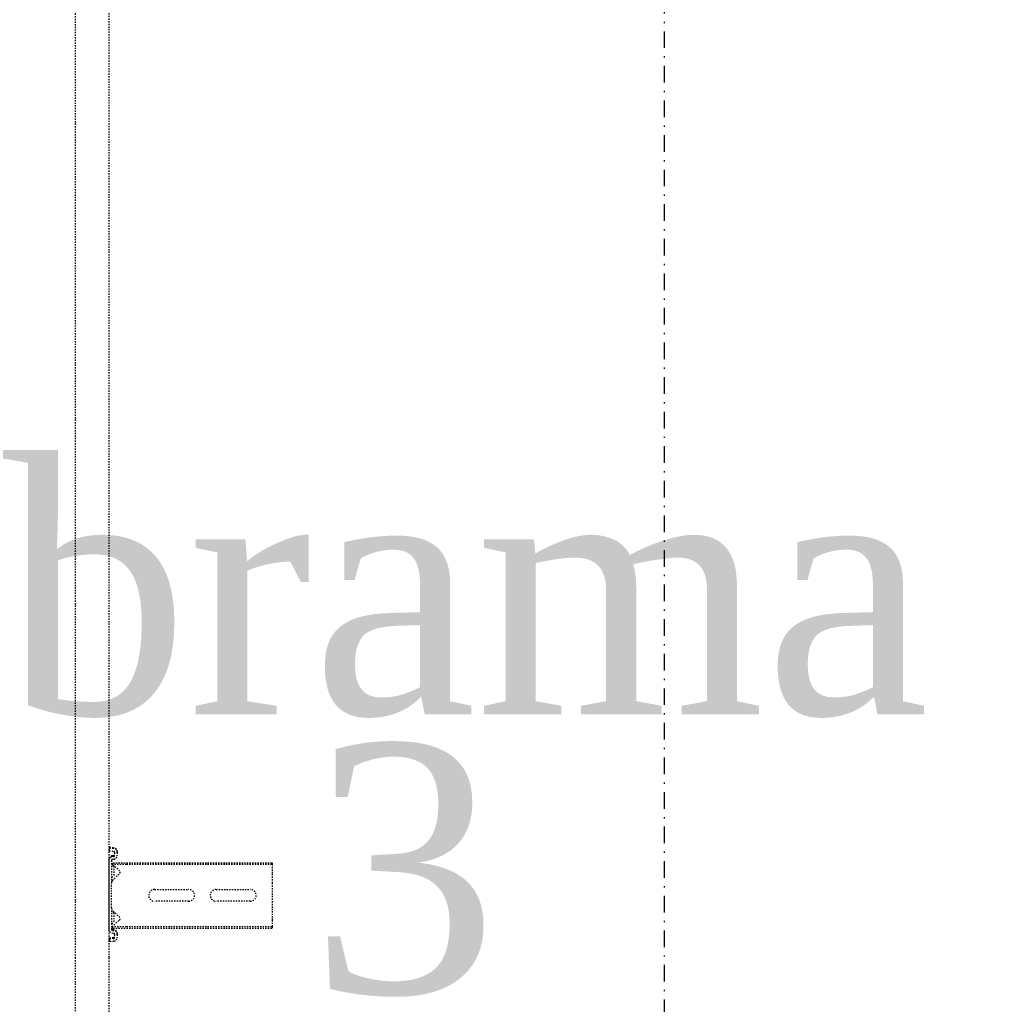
# Model space of a CAD drawing. Header units: centimetres. Extents: x 42630 to 130002, y 15 to 29179.
# Tile 35 of 138: x 50524 to 50599, y 4576 to 4651. Entities that reach past the tile are written whole.
import ezdxf

# ---------------------------------------------------------------- set-up
doc = ezdxf.new("R2010")
doc.units = ezdxf.units.CM
doc.header["$LTSCALE"] = 0.01
doc.linetypes.add('DASHDOT2', pattern=[12.7, 6.35, -3.175, 0, -3.175])
doc.linetypes.add('DASHED2', pattern=[9.525, 6.35, -3.175])
doc.layers.get('0').update_dxf_attribs({"color": 253})
doc.layers.add('A-Grid', color=253, linetype='DASHDOT2')
doc.layers.add('CKDRZWI_', color=253, linetype='Continuous')
doc.layers.add('EOPIS', color=150, linetype='Continuous', lineweight=35)
doc.styles.add('styl1', font='times.ttf')

# ---------------------------------------------------------------- blocks, each defined once
blk = doc.blocks.new('A$7E8814A102C37C')
at = {"layer": 'A-Grid', "ltscale": 20}
blk.add_lwpolyline([(1000, -130), (1000, -1964.5)], dxfattribs=at)
blk = doc.blocks.new('A$7E8814B27261F1')
at = {"color": 7, "linetype": 'DASHED2', "ltscale": 10}
for p, q in [((636.73, 325.5), (711.34, 325.5)), ((711.34, 325.5), (4186.6, 325.5)), ((711.34, 300), (636.73, 300)), ((4186.6, 300), (711.34, 300)), ((725.73, 299.74), (723.75, 299.5)), ((724.16, 296.13), (723.75, 299.5)), ((726.45, 299.74), (725.73, 299.74)), ((726.15, 296.38), (725.73, 299.74)), ((726.86, 296.38), (726.45, 299.74)), ((729.33, 295.5), (727.14, 295.5)), ((729.33, 293.5), (727.14, 293.5)), ((730.05, 293.5), (729.33, 293.5)), ((730.45, 297.37), (730.32, 296.38)), ((732.43, 297.12), (732.31, 296.13)), ((733.15, 297.12), (733.02, 296.13)), ((785.65, 300), (733.42, 300)), ((749.67, 298), (733.42, 298)), ((734.17, 296.55), (735.3, 297.54)), ((734.17, 296.55), (734.17, 286.5)), ((735.3, 297.54), (740.4, 291.67)), ((735.3, 297.54), (735.3, 286.5)), ((737.86, 298), (737.86, 296)), ((745.86, 296), (737.86, 296)), ((742.16, 291.61), (747.76, 297.21)), ((745.86, 296), (745.86, 298)), ((746.32, 296), (745.86, 296)), ((746.32, 296), (746.32, 298)), ((749.67, 298), (751.98, 298)), ((751.98, 298), (766.27, 298)), ((766.27, 298), (768.58, 298)), ((785.65, 298), (768.58, 298)), ((770.49, 297.21), (776.09, 291.61)), ((773.36, 298), (773.36, 296)), ((781.36, 296), (773.36, 296)), ((777.85, 291.67), (782.95, 297.54)), ((781.36, 296), (781.36, 298)), ((781.61, 296), (781.36, 296)), ((781.82, 296.24), (781.82, 298)), ((782.95, 297.54), (784.08, 296.55)), ((782.95, 297.54), (782.95, 286.5)), ((784.08, 296.55), (784.08, 286.5)), ((786.37, 300), (785.65, 300)), ((786.76, 296.13), (786.64, 297.12)), ((788.75, 296.38), (788.63, 297.37)), ((789.47, 296.38), (789.34, 297.37)), ((791.93, 295.5), (789.74, 295.5)), ((791.93, 293.5), (789.74, 293.5)), ((792.65, 293.5), (791.93, 293.5)), ((793.34, 299.74), (792.93, 296.38)), ((794.06, 299.74), (793.34, 299.74)), ((793.34, 299.74), (795.32, 299.5)), ((794.06, 299.74), (796.04, 299.5)), ((795.32, 299.5), (794.91, 296.13)), ((796.04, 299.5), (795.32, 299.5)), ((796.04, 299.5), (795.63, 296.13)), ((734.17, 286.5), (734.17, 175)), ((735.3, 286.5), (735.3, 175)), ((782.95, 286.5), (782.95, 175)), ((784.08, 286.5), (784.08, 175)), ((754.62, 239), (754.62, 265)), ((763.62, 265), (763.62, 239)), ((754.62, 192), (754.62, 218)), ((763.62, 218), (763.62, 192)), ((734.17, 175), (735.3, 175)), ((735.3, 175), (740.4, 175)), ((740.4, 175), (742.16, 175)), ((742.16, 175), (747.76, 175)), ((747.76, 175), (749.67, 175)), ((749.67, 175), (768.58, 175)), ((768.58, 175), (770.49, 175)), ((770.49, 175), (776.09, 175)), ((776.09, 175), (777.85, 175)), ((777.85, 175), (782.95, 175)), ((782.95, 175), (784.08, 175))]:
    blk.add_line(p, q, dxfattribs=at)
for centre, radius, start, end in [((749.67, 295.3), 2.7, 90, 135), ((768.58, 295.3), 2.7, 45, 90), ((741.31, 292.46), 1.2, 221, 315), ((776.94, 292.46), 1.2, 225, 319), ((759.12, 265), 4.5, 0, 180), ((759.12, 239), 4.5, 180, 0), ((759.12, 218), 4.5, 0, 180), ((759.12, 192), 4.5, 180, 0)]:
    blk.add_arc(centre, radius, start, end, dxfattribs=at)
for centre, major_axis, start_param, end_param in [((727.14, 296.5), (0, -3), 4.834562, 6.283185), ((727.14, 296.5), (0, -1), 4.834562, 6.283185), ((727.86, 296.5), (0, -1), 4.834562, 6.283185), ((729.33, 296.5), (0, 1), 3.141593, 4.590216), ((729.33, 296.5), (0, 3), 3.141593, 4.590216), ((730.05, 296.5), (0, 3), 3.141593, 4.590216), ((733.42, 297), (0, 3), 0, 1.448623), ((733.42, 297), (0, 1), 0, 1.448623), ((734.14, 297), (0, 1), 0, 1.448623), ((785.65, 297), (0, -3), 1.692969, 3.141593), ((785.65, 297), (0, -1), 1.692969, 3.141593), ((786.37, 297), (0, -3), 1.692969, 3.141593), ((789.74, 296.5), (0, -3), 4.834562, 6.283185), ((789.74, 296.5), (0, -1), 4.834562, 6.283185), ((790.46, 296.5), (0, -1), 4.834562, 6.283185), ((791.93, 296.5), (0, 1), 3.141593, 4.590216), ((791.93, 296.5), (0, 3), 3.141593, 4.590216), ((792.65, 296.5), (0, 3), 3.141593, 4.590216)]:
    blk.add_ellipse(centre, major_axis=major_axis, ratio=0.999962, start_param=start_param, end_param=end_param, dxfattribs=at)

msp = doc.modelspace()

# ---------------------------------------------------------------- block references
at = {"layer": 'A-Grid', "lineweight": -3}
msp.add_blockref('A$7E8814A102C37C', (49572.82, 6187.604), dxfattribs=at)
at = {"layer": 'CKDRZWI_', "xscale": 0.1, "yscale": 0.1, "zscale": 0.1, "rotation": 89.99999999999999}
msp.add_blockref('A$7E8814B27261F1', (50560.429, 4508.604), dxfattribs=at)

# ---------------------------------------------------------------- texts
at = {"layer": 'EOPIS', "style": 'styl1'}
for s, height, p in [('brama', 19.0314, (50521.242, 4598.352)), ('3', 19.031, (50545.787, 4577.056))]:
    msp.add_text(s, height=height, dxfattribs=at).set_placement(p)

doc.saveas('drawing.dxf')
